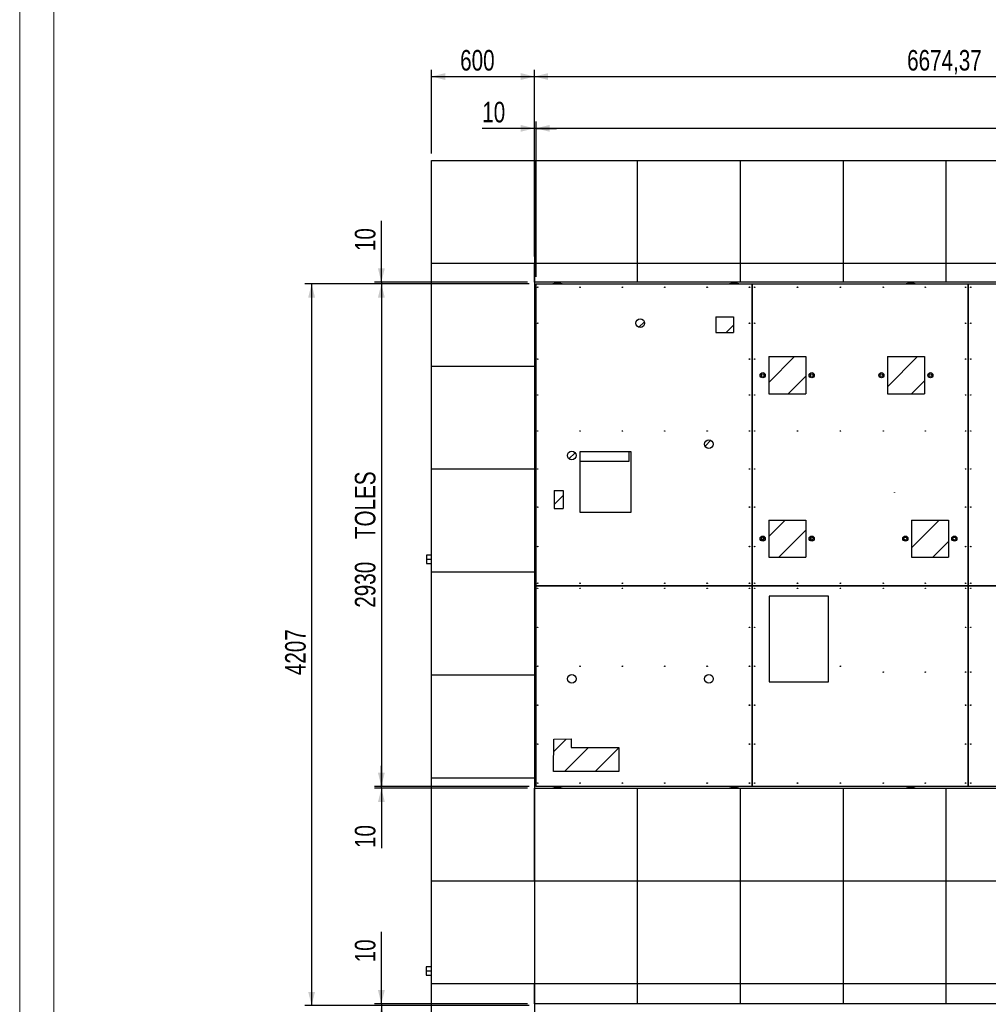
# Model space of a CAD drawing. Header units: millimetres. Extents: x 0 to 841, y 0 to 594.
# Tile 2 of 155: x 0 to 141, y 122 to 265. Entities that reach past the tile are written whole.
import ezdxf

# ---------------------------------------------------------------- set-up
doc = ezdxf.new("R2010")
doc.units = ezdxf.units.MM
doc.layers.add('COTES', color=1, linetype='Continuous')
doc.layers.add('TRAIT-FINS', color=9, linetype='Continuous')
doc.layers.add('TRAIT-FORT', color=4, linetype='Continuous', lineweight=25)
doc.styles.add('SLDTEXTSTYLE0', font='TXT', dxfattribs={"width": 0.75})
doc.dimstyles.new('SLDDIMSTYLE0', dxfattribs={"dimtxt": 3, "dimasz": 2, "dimexe": 0, "dimexo": 0.0625, "dimgap": 0.75, "dimtad": 1, "dimlfac": 40, "dimrnd": 1e-09, "dimzin": 12, "dimdsep": 46, "dimtxsty": 'SLDTEXTSTYLE0', "dimsah": 1, "dimcen": 0.09, "dimadec": 0, "dimazin": 3, "dimtfac": 1, "dimtofl": 0, "dimtmove": 0, "dimatfit": 3, "dimfxl": 1, "dimfrac": 2, "dimtolj": 1, "dimtzin": 12, "dimarcsym": 0})
doc.dimstyles.new('SLDDIMSTYLE3', dxfattribs={"dimtxt": 3, "dimasz": 2, "dimexe": 0, "dimexo": 0.0625, "dimgap": 0.75, "dimtad": 1, "dimlfac": 40, "dimrnd": 1e-09, "dimzin": 12, "dimdsep": 46, "dimtxsty": 'SLDTEXTSTYLE0', "dimsah": 1, "dimcen": 0.09, "dimadec": 0, "dimazin": 3, "dimtfac": 1, "dimtmove": 0, "dimatfit": 0, "dimfxl": 1, "dimfrac": 2, "dimtolj": 1, "dimtzin": 12, "dimarcsym": 0})

# ---------------------------------------------------------------- blocks, each defined once
blk = doc.blocks.new('_D_23')
at = {"layer": 'COTES', "color": 1, "transparency": 16777216}
for p, q in [((75.03, 245.8), (75.03, 258.03)), ((75.03, 257.03), (241.89, 257.03)), ((241.89, 228.07), (241.89, 258.03))]:
    blk.add_line(p, q, dxfattribs=at)
for points in [[(75.03, 257.03), (77.03, 256.53), (77.03, 257.53)], [(241.89, 257.03), (239.89, 257.53), (239.89, 256.53)]]:
    blk.add_solid(points, dxfattribs=at)
at = {"layer": 'COTES', "color": 1, "transparency": 16777216, "char_height": 3, "attachment_point": 1, "style": 'SLDTEXTSTYLE0'}
for s, insert in [('6674,37', (129.37, 260.9)), ('OUVERTURE DALLES FP', (144.91, 260.9))]:
    blk.add_mtext(s, dxfattribs=dict(at, insert=insert))
blk = doc.blocks.new('_D_25')
at = {"layer": 'COTES', "color": 1, "transparency": 16777216}
for p, q in [((75.27, 227.82), (75.27, 250.48)), ((241.64, 227.82), (241.64, 250.48)), ((241.64, 249.48), (75.27, 249.48))]:
    blk.add_line(p, q, dxfattribs=at)
for points in [[(75.27, 249.48), (77.27, 248.98), (77.27, 249.98)], [(241.64, 249.48), (239.64, 249.98), (239.64, 248.98)]]:
    blk.add_solid(points, dxfattribs=at)
at = {"layer": 'COTES', "color": 1, "transparency": 16777216, "char_height": 3, "attachment_point": 1, "style": 'SLDTEXTSTYLE0'}
for s, insert in [('6655', (147.89, 253.35)), ('TOLES', (157.88, 253.35))]:
    blk.add_mtext(s, dxfattribs=dict(at, insert=insert))
blk = doc.blocks.new('_D_26')
at = {"layer": 'COTES', "color": 1, "transparency": 16777216}
for p, q in [((75.03, 230.8), (75.03, 250.48)), ((75.27, 227.82), (75.27, 250.48)), ((75.03, 249.48), (67.43, 249.48)), ((75.27, 249.48), (75.03, 249.48)), ((75.27, 249.48), (78.27, 249.48))]:
    blk.add_line(p, q, dxfattribs=at)
for points in [[(75.03, 249.48), (73.03, 249.98), (73.03, 248.98)], [(75.27, 249.48), (77.27, 248.98), (77.27, 249.98)]]:
    blk.add_solid(points, dxfattribs=at)
at = {"layer": 'COTES', "color": 1, "transparency": 16777216, "insert": (67.43, 253.35), "char_height": 3, "attachment_point": 1, "style": 'SLDTEXTSTYLE0'}
blk.add_mtext('10', dxfattribs=at)
blk = doc.blocks.new('_D_27')
at = {"layer": 'COTES', "color": 1, "transparency": 16777216}
for p, q in [((60.03, 245.8), (60.03, 258.03)), ((60.03, 257.03), (75.03, 257.03)), ((75.03, 245.8), (75.03, 258.03))]:
    blk.add_line(p, q, dxfattribs=at)
for points in [[(60.03, 257.03), (62.03, 256.53), (62.03, 257.53)], [(75.03, 257.03), (73.03, 257.53), (73.03, 256.53)]]:
    blk.add_solid(points, dxfattribs=at)
at = {"layer": 'COTES', "color": 1, "transparency": 16777216, "insert": (64.21, 260.9), "char_height": 3, "attachment_point": 1, "style": 'SLDTEXTSTYLE0'}
blk.add_mtext('600', dxfattribs=at)
blk = doc.blocks.new('_D_29')
at = {"layer": 'COTES', "color": 1, "transparency": 16777216}
for p, q in [((52.73, 227.07), (52.73, 236.02)), ((74.03, 227.07), (51.73, 227.07)), ((74.27, 226.82), (51.73, 226.82)), ((52.73, 227.07), (52.73, 226.82)), ((52.73, 226.82), (52.73, 223.82))]:
    blk.add_line(p, q, dxfattribs=at)
for points in [[(52.73, 227.07), (53.23, 229.07), (52.23, 229.07)], [(52.73, 226.82), (52.23, 224.82), (53.23, 224.82)]]:
    blk.add_solid(points, dxfattribs=at)
at = {"layer": 'COTES', "color": 1, "transparency": 16777216, "insert": (48.86, 231.59), "char_height": 3, "attachment_point": 1, "rotation": 90, "style": 'SLDTEXTSTYLE0'}
blk.add_mtext('10', dxfattribs=at)
blk = doc.blocks.new('_D_30')
at = {"layer": 'COTES', "color": 1, "transparency": 16777216}
for p, q in [((74.27, 226.82), (51.73, 226.82)), ((52.73, 226.82), (52.73, 153.57)), ((74.27, 153.57), (51.73, 153.57))]:
    blk.add_line(p, q, dxfattribs=at)
for points in [[(52.73, 226.82), (52.23, 224.82), (53.23, 224.82)], [(52.73, 153.57), (53.23, 155.57), (52.23, 155.57)]]:
    blk.add_solid(points, dxfattribs=at)
at = {"layer": 'COTES', "color": 1, "transparency": 16777216, "char_height": 3, "attachment_point": 1, "rotation": 90, "style": 'SLDTEXTSTYLE0'}
for s, insert in [('TOLES', (48.86, 189.62)), ('2930', (48.86, 179.63))]:
    blk.add_mtext(s, dxfattribs=dict(at, insert=insert))
blk = doc.blocks.new('_D_31')
at = {"layer": 'COTES', "color": 1, "transparency": 16777216}
for p, q in [((52.73, 153.57), (52.73, 156.57)), ((74.27, 153.57), (51.73, 153.57)), ((52.73, 153.32), (52.73, 153.57)), ((74.03, 153.32), (51.73, 153.32)), ((52.73, 153.32), (52.73, 144.61))]:
    blk.add_line(p, q, dxfattribs=at)
for points in [[(52.73, 153.57), (53.23, 155.57), (52.23, 155.57)], [(52.73, 153.32), (52.23, 151.32), (53.23, 151.32)]]:
    blk.add_solid(points, dxfattribs=at)
at = {"layer": 'COTES', "color": 1, "transparency": 16777216, "insert": (48.86, 144.61), "char_height": 3, "attachment_point": 1, "rotation": 90, "style": 'SLDTEXTSTYLE0'}
blk.add_mtext('10', dxfattribs=at)
blk = doc.blocks.new('_D_32')
at = {"layer": 'COTES', "color": 1, "transparency": 16777216}
for p, q in [((52.73, 121.9), (52.73, 132.38)), ((74.03, 121.9), (51.73, 121.9)), ((74.27, 121.65), (51.73, 121.65)), ((52.73, 121.9), (52.73, 121.65)), ((52.73, 121.65), (52.73, 118.65))]:
    blk.add_line(p, q, dxfattribs=at)
for points in [[(52.73, 121.9), (53.23, 123.9), (52.23, 123.9)], [(52.73, 121.65), (52.23, 119.65), (53.23, 119.65)]]:
    blk.add_solid(points, dxfattribs=at)
at = {"layer": 'COTES', "color": 1, "transparency": 16777216, "insert": (48.86, 127.95), "char_height": 3, "attachment_point": 1, "rotation": 90, "style": 'SLDTEXTSTYLE0'}
blk.add_mtext('10', dxfattribs=at)
blk = doc.blocks.new('_D_41')
at = {"layer": 'COTES', "color": 1, "transparency": 16777216}
for p, q in [((74.27, 226.82), (41.56, 226.82)), ((42.56, 226.82), (42.56, 121.65)), ((74.27, 121.65), (41.56, 121.65))]:
    blk.add_line(p, q, dxfattribs=at)
for points in [[(42.56, 226.82), (42.06, 224.82), (43.06, 224.82)], [(42.56, 121.65), (43.06, 123.65), (42.06, 123.65)]]:
    blk.add_solid(points, dxfattribs=at)
at = {"layer": 'COTES', "color": 1, "transparency": 16777216, "insert": (38.69, 169.8), "char_height": 3, "attachment_point": 1, "rotation": 90, "style": 'SLDTEXTSTYLE0'}
blk.add_mtext('4207', dxfattribs=at)

msp = doc.modelspace()

# ---------------------------------------------------------------- hatches: boundary and pattern name
at = {"layer": 'TRAIT-FINS'}
h = msp.add_hatch(dxfattribs=at)
h.set_pattern_fill('ANSI31', color=9, angle=3e-322, style=0)
edge = h.paths.add_edge_path(flags=0)
edge.add_arc((90.4718, 221.0864), 0.63498, 0, 360)
h = msp.add_hatch(dxfattribs=at)
h.set_pattern_fill('ANSI31', color=9, angle=3e-322, style=0)
h.paths.add_polyline_path([(104.07887, 219.71791), (104.07887, 222.01017), (101.48762, 222.01017), (101.48762, 219.71791)], flags=0)
h = msp.add_hatch(dxfattribs=at)
h.set_pattern_fill('ANSI31', color=9, angle=3e-322, style=0)
h.paths.add_polyline_path([(114.5847, 210.81235), (114.5847, 216.20964), (109.18734, 216.20964), (109.18734, 210.81235)], flags=0)
h = msp.add_hatch(dxfattribs=at)
h.set_pattern_fill('ANSI31', color=9, angle=3e-322, style=0)
h.paths.add_polyline_path([(131.88788, 210.81243), (131.88788, 216.20972), (126.49053, 216.20972), (126.49053, 210.81243)], flags=0)
h = msp.add_hatch(dxfattribs=at)
h.set_pattern_fill('ANSI31', color=9, angle=3e-322, style=0)
edge = h.paths.add_edge_path(flags=0)
edge.add_arc((100.47334, 203.46607), 0.63498, 0, 360)
h = msp.add_hatch(dxfattribs=at)
h.set_pattern_fill('ANSI31', color=9, angle=3e-322, style=0)
edge = h.paths.add_edge_path(flags=0)
edge.add_arc((80.47155, 201.79855), 0.63498, 0, 360)
h = msp.add_hatch(dxfattribs=at)
h.set_pattern_fill('ANSI31', color=9, angle=3e-322, style=0)
h.paths.add_polyline_path([(79.23346, 194.09831), (79.23346, 196.7176), (77.91691, 196.7176), (77.91691, 194.09831)], flags=0)
h = msp.add_hatch(dxfattribs=at)
h.set_pattern_fill('ANSI31', color=9, angle=3e-322, style=0)
h.paths.add_polyline_path([(114.58481, 187.00063), (114.58481, 192.39792), (109.18746, 192.39792), (109.18746, 187.00063)], flags=0)
h = msp.add_hatch(dxfattribs=at)
h.set_pattern_fill('ANSI31', color=9, angle=3e-322, style=0)
h.paths.add_polyline_path([(135.38037, 187.00072), (135.38037, 192.39802), (129.98303, 192.39802), (129.98303, 187.00072)], flags=0)
h = msp.add_hatch(dxfattribs=at)
h.set_pattern_fill('ANSI31', color=9, angle=3e-322, style=0)
edge = h.paths.add_edge_path(flags=0)
edge.add_arc((80.47587, 169.25602), 0.6318, 0, 360)
h = msp.add_hatch(dxfattribs=at)
h.set_pattern_fill('ANSI31', color=9, angle=3e-322, style=0)
edge = h.paths.add_edge_path(flags=0)
edge.add_arc((100.47772, 169.25602), 0.63179, 0, 360)
h = msp.add_hatch(dxfattribs=at)
h.set_pattern_fill('ANSI31', color=9, angle=3e-322, style=0)
h.paths.add_polyline_path([(80.37745, 160.50208), (77.87712, 160.46645), (77.83095, 155.75452), (87.36222, 155.75452), (87.36222, 159.25383), (80.37745, 159.24742)], flags=0)

# ---------------------------------------------------------------- linework, layer by layer
at = {"color": 7, "linetype": 'Continuous', "lineweight": 18}
for p, q in [((0, 594), (0, 0)), ((5, 589), (5, 5))]:
    msp.add_line(p, q, dxfattribs=at)
at = {"layer": 'TRAIT-FORT', "color": 4, "linetype": 'Continuous', "lineweight": 25}
for p, q in [((60.03227, 244.79688), (75.03227, 244.79688)), ((60.03227, 229.79688), (60.03227, 244.79688)), ((75.03227, 244.79688), (75.03227, 229.79688)), ((75.03227, 244.79688), (90.03227, 244.79688)), ((90.03227, 244.79688), (90.03227, 229.79688)), ((90.03227, 244.79688), (105.03227, 244.79688)), ((105.03227, 244.79688), (105.03227, 229.79688)), ((105.03227, 244.79688), (120.03227, 244.79688)), ((120.03227, 244.79688), (120.03227, 229.79688)), ((120.03227, 244.79688), (135.03227, 244.79688)), ((135.03227, 244.79688), (135.03227, 229.79688)), ((135.03227, 244.79688), (150.03227, 244.79688)), ((75.03227, 229.79688), (60.03227, 229.79688)), ((60.03227, 214.79688), (60.03227, 229.79688)), ((90.03227, 229.79688), (75.03227, 229.79688)), ((75.03227, 229.79688), (75.03227, 214.79688)), ((75.03227, 227.07119), (75.03227, 229.79688)), ((105.03227, 229.79688), (90.03227, 229.79688)), ((90.03227, 229.79688), (90.03227, 227.07119)), ((120.03227, 229.79688), (105.03227, 229.79688)), ((105.03227, 229.79688), (105.03227, 227.07119)), ((135.03227, 229.79688), (120.03227, 229.79688)), ((120.03227, 229.79688), (120.03227, 227.07119)), ((150.03227, 229.79688), (135.03227, 229.79688)), ((135.03227, 229.79688), (135.03227, 227.07119)), ((90.03227, 227.07119), (75.03227, 227.07119)), ((75.2664, 226.82119), (75.2664, 182.82119)), ((75.2664, 226.82119), (106.7664, 226.82119)), ((105.03227, 227.07119), (90.03227, 227.07119)), ((120.03227, 227.07119), (105.03227, 227.07119)), ((106.7664, 226.82119), (106.7664, 182.82119)), ((106.7664, 226.82119), (106.76665, 226.82119)), ((106.76665, 226.82119), (138.2664, 226.82119)), ((106.76665, 182.82119), (106.76665, 226.82119)), ((135.03227, 227.07119), (120.03227, 227.07119)), ((150.03227, 227.07119), (135.03227, 227.07119)), ((138.2664, 226.82119), (138.2664, 182.82119)), ((138.2664, 226.82119), (138.26665, 226.82119)), ((138.26665, 182.82119), (138.26665, 226.82119)), ((138.26665, 226.82119), (168.8914, 226.82119)), ((75.03227, 225.82119), (75.1414, 225.82119)), ((75.2664, 225.82119), (75.1414, 225.82119)), ((75.1414, 224.32119), (75.1414, 225.82119)), ((75.1414, 224.32119), (75.03227, 224.32119)), ((75.1414, 224.32119), (75.2664, 224.32119)), ((101.48762, 222.01017), (101.48762, 219.71791)), ((101.48762, 222.01017), (104.07887, 222.01017)), ((104.07887, 222.01017), (104.07887, 219.71791)), ((101.48762, 219.71791), (104.07887, 219.71791)), ((109.18734, 216.20964), (109.18734, 210.81235)), ((109.18734, 216.20964), (114.5847, 216.20964)), ((114.5847, 216.20964), (114.5847, 210.81235)), ((126.49053, 216.20972), (126.49053, 210.81243)), ((126.49053, 216.20972), (131.88788, 216.20972)), ((131.88788, 216.20972), (131.88788, 210.81243)), ((75.03227, 214.79688), (60.03227, 214.79688)), ((60.03227, 199.79688), (60.03227, 214.79688)), ((75.03227, 214.79688), (75.03227, 199.79688)), ((109.18734, 210.81235), (114.5847, 210.81235)), ((126.49053, 210.81243), (131.88788, 210.81243)), ((81.6414, 202.32119), (81.6414, 193.57119)), ((89.1414, 202.32119), (81.6414, 202.32119)), ((88.84341, 200.95932), (88.84341, 202.32119)), ((89.1414, 193.57119), (89.1414, 202.32119)), ((81.6414, 200.95932), (88.84341, 200.95932)), ((75.03227, 199.79688), (60.03227, 199.79688)), ((60.03227, 184.79688), (60.03227, 199.79688)), ((75.03227, 199.79688), (75.03227, 184.79688)), ((77.91691, 196.7176), (77.91691, 194.09831)), ((77.91691, 196.7176), (79.23346, 196.7176)), ((79.23346, 196.7176), (79.23346, 194.09831)), ((77.91691, 194.09831), (79.23346, 194.09831)), ((75.03227, 193.07119), (75.1414, 193.07119)), ((75.2664, 193.07119), (75.1414, 193.07119)), ((75.1414, 191.57119), (75.1414, 193.07119)), ((81.6414, 193.57119), (89.1414, 193.57119)), ((109.18746, 192.39792), (109.18746, 187.00063)), ((109.18746, 192.39792), (114.58481, 192.39792)), ((114.58481, 192.39792), (114.58481, 187.00063)), ((129.98303, 192.39802), (135.38037, 192.39802)), ((129.98303, 192.39802), (129.98303, 187.00072)), ((135.38037, 192.39802), (135.38037, 187.00072)), ((75.1414, 191.57119), (75.03227, 191.57119)), ((75.1414, 191.57119), (75.2664, 191.57119)), ((108.4414, 189.53194), (108.4414, 189.86133)), ((115.3414, 189.86976), (115.3414, 189.5235)), ((60.03227, 187.27513), (59.28606, 187.27513)), ((59.28606, 187.27513), (59.28606, 186.67188)), ((59.28606, 186.67188), (59.28606, 186.06863)), ((60.03227, 186.67188), (59.28606, 186.67188)), ((75.2664, 187.27513), (75.03227, 187.27513)), ((75.2664, 186.67188), (75.03227, 186.67188)), ((109.18746, 187.00063), (114.58481, 187.00063)), ((129.98303, 187.00072), (135.38037, 187.00072)), ((59.28606, 186.06863), (60.03227, 186.06863)), ((75.03227, 186.06863), (75.2664, 186.06863)), ((75.03227, 184.79688), (60.03227, 184.79688)), ((60.03227, 169.79688), (60.03227, 184.79688)), ((75.03227, 184.79688), (75.03227, 169.79688)), ((106.7664, 182.82119), (75.2664, 182.82119)), ((75.2664, 182.82119), (75.2664, 182.82094)), ((75.2664, 182.82094), (75.2664, 153.57119)), ((75.2664, 182.82094), (106.7664, 182.82094)), ((104.6414, 182.82119), (104.6414, 182.82094)), ((104.6419, 182.82094), (104.6419, 182.82119)), ((106.7664, 182.82094), (106.7664, 153.57119)), ((138.2664, 182.82119), (106.76665, 182.82119)), ((106.76665, 182.82094), (138.2664, 182.82094)), ((106.76665, 153.57119), (106.76665, 182.82094)), ((130.3914, 182.82119), (130.3914, 182.82094)), ((130.3919, 182.82094), (130.3919, 182.82119)), ((138.2664, 182.82094), (138.2664, 153.57119)), ((168.8914, 182.82119), (138.26665, 182.82119)), ((138.26665, 182.82094), (168.8914, 182.82094)), ((138.26665, 153.57119), (138.26665, 182.82094)), ((109.2664, 181.32119), (109.2664, 168.82119)), ((117.8914, 181.32119), (109.2664, 181.32119)), ((117.8914, 168.82119), (117.8914, 181.32119)), ((75.03227, 169.79688), (60.03227, 169.79688)), ((60.03227, 154.79688), (60.03227, 169.79688)), ((75.03227, 169.79688), (75.03227, 154.79688)), ((109.2664, 168.82119), (117.8914, 168.82119)), ((77.83095, 155.75452), (77.87712, 160.46645)), ((77.87712, 160.46645), (80.37745, 160.50208)), ((80.37745, 160.50208), (80.37745, 159.24742)), ((80.37745, 159.24742), (87.36222, 159.25383)), ((87.36222, 159.25383), (87.36222, 155.75452)), ((87.36222, 155.75452), (77.83095, 155.75452)), ((75.03227, 154.79688), (60.03227, 154.79688)), ((60.03227, 139.79688), (60.03227, 154.79688)), ((75.03227, 154.79688), (75.03227, 139.79688)), ((106.7664, 153.57119), (75.2664, 153.57119)), ((106.76665, 153.57119), (106.7664, 153.57119)), ((138.2664, 153.57119), (106.76665, 153.57119)), ((138.26665, 153.57119), (138.2664, 153.57119)), ((168.8914, 153.57119), (138.26665, 153.57119)), ((75.03227, 139.79688), (75.03227, 153.32119)), ((75.03227, 153.32119), (90.03227, 153.32119)), ((90.03227, 153.32119), (90.03227, 139.79688)), ((90.03227, 153.32119), (105.03227, 153.32119)), ((105.03227, 153.32119), (105.03227, 139.79688)), ((105.03227, 153.32119), (120.03227, 153.32119)), ((120.03227, 153.32119), (120.03227, 139.79688)), ((120.03227, 153.32119), (135.03227, 153.32119)), ((135.03227, 153.32119), (135.03227, 139.79688)), ((135.03227, 153.32119), (150.03227, 153.32119)), ((75.03227, 139.79688), (60.03227, 139.79688)), ((60.03227, 124.79688), (60.03227, 139.79688)), ((90.03227, 139.79688), (75.03227, 139.79688)), ((75.03227, 139.79688), (75.03227, 124.79688)), ((105.03227, 139.79688), (90.03227, 139.79688)), ((90.03227, 139.79688), (90.03227, 124.79688)), ((120.03227, 139.79688), (105.03227, 139.79688)), ((105.03227, 139.79688), (105.03227, 124.79688)), ((135.03227, 139.79688), (120.03227, 139.79688)), ((120.03227, 139.79688), (120.03227, 124.79688)), ((150.03227, 139.79688), (135.03227, 139.79688)), ((135.03227, 139.79688), (135.03227, 124.79688)), ((60.03227, 127.27513), (59.27858, 127.27513)), ((59.27858, 127.27513), (59.27858, 126.67188)), ((59.27858, 126.67188), (59.27858, 126.06863)), ((60.03227, 126.67188), (59.27858, 126.67188)), ((59.27858, 126.06863), (60.03227, 126.06863)), ((75.03227, 124.79688), (60.03227, 124.79688)), ((60.03227, 109.79688), (60.03227, 124.79688)), ((90.03227, 124.79688), (75.03227, 124.79688)), ((75.03227, 124.79688), (75.03227, 109.79688)), ((75.03227, 121.89619), (75.03227, 124.79688)), ((105.03227, 124.79688), (90.03227, 124.79688)), ((90.03227, 124.79688), (90.03227, 121.89619)), ((120.03227, 124.79688), (105.03227, 124.79688)), ((105.03227, 124.79688), (105.03227, 121.89619)), ((135.03227, 124.79688), (120.03227, 124.79688)), ((120.03227, 124.79688), (120.03227, 121.89619)), ((150.03227, 124.79688), (135.03227, 124.79688)), ((135.03227, 124.79688), (135.03227, 121.89619)), ((90.03227, 121.89619), (75.03227, 121.89619)), ((105.03227, 121.89619), (90.03227, 121.89619)), ((120.03227, 121.89619), (105.03227, 121.89619)), ((135.03227, 121.89619), (120.03227, 121.89619)), ((150.03227, 121.89619), (135.03227, 121.89619))]:
    msp.add_line(p, q, dxfattribs=at)
for centre, radius in [((75.5164, 226.32119), 0.04), ((81.6914, 226.32119), 0.04), ((87.8664, 226.32119), 0.04), ((94.0414, 226.32119), 0.04), ((100.2164, 226.32119), 0.04), ((106.3914, 226.32119), 0.04), ((107.1414, 226.32119), 0.04), ((113.3914, 226.32119), 0.04), ((119.6414, 226.32119), 0.04), ((125.8914, 226.32119), 0.04), ((132.0164, 226.32119), 0.04), ((137.8914, 226.32119), 0.04), ((138.6414, 226.32119), 0.04), ((75.5164, 221.08642), 0.04), ((90.4718, 221.0864), 0.63498), ((106.3914, 221.08642), 0.04), ((107.1414, 221.08642), 0.04), ((137.8914, 221.08642), 0.04), ((138.6414, 221.08642), 0.04), ((75.5164, 215.85164), 0.04), ((106.3914, 215.85164), 0.04), ((107.1414, 215.85164), 0.04), ((137.8914, 215.85164), 0.04), ((138.6414, 215.85164), 0.04), ((108.3138, 213.50899), 0.375), ((115.4573, 213.50899), 0.375), ((125.61507, 213.50899), 0.375), ((132.75858, 213.50899), 0.375), ((108.3138, 213.50899), 0.20834), ((115.4573, 213.50899), 0.20834), ((125.61507, 213.50899), 0.20834), ((132.75858, 213.50899), 0.20834), ((75.5164, 210.61686), 0.04), ((106.3914, 210.61686), 0.04), ((107.1414, 210.61686), 0.04), ((137.8914, 210.61686), 0.04), ((138.6414, 210.61686), 0.04), ((75.5164, 205.38208), 0.04), ((81.6914, 205.38208), 0.04), ((87.8664, 205.38208), 0.04), ((94.0414, 205.38208), 0.04), ((100.2164, 205.38208), 0.04), ((106.3914, 205.38208), 0.04), ((107.1414, 205.38208), 0.04), ((113.3914, 205.38208), 0.04), ((119.6414, 205.38208), 0.04), ((125.8914, 205.38208), 0.04), ((132.0164, 205.38208), 0.04), ((137.8914, 205.38208), 0.04), ((138.6414, 205.38208), 0.04), ((100.47334, 203.46607), 0.63498), ((80.47155, 201.79855), 0.63498), ((75.5164, 199.83561), 0.04), ((106.3914, 199.83561), 0.04), ((107.1414, 199.83561), 0.04), ((137.8914, 199.83561), 0.04), ((138.6414, 199.83561), 0.04), ((75.5164, 194.28914), 0.04), ((106.3914, 194.28914), 0.04), ((107.1414, 194.28914), 0.04), ((137.8914, 194.28914), 0.04), ((138.6414, 194.28914), 0.04), ((108.3138, 189.69663), 0.375), ((108.3138, 189.69663), 0.20834), ((115.4573, 189.69663), 0.375), ((115.4573, 189.69663), 0.20834), ((129.10745, 189.69663), 0.375), ((129.10745, 189.69663), 0.20834), ((136.25097, 189.69663), 0.375), ((136.25097, 189.69663), 0.20834), ((75.5164, 188.53914), 0.04), ((106.3914, 188.53914), 0.04), ((107.1414, 188.53914), 0.04), ((137.8914, 188.53914), 0.04), ((138.6414, 188.53914), 0.04), ((75.5164, 183.19619), 0.04), ((75.5164, 182.44619), 0.04), ((81.6914, 183.19619), 0.04), ((81.6914, 182.44619), 0.04), ((87.8664, 183.19619), 0.04), ((87.8664, 182.44619), 0.04), ((94.0414, 183.19619), 0.04), ((94.0414, 182.44619), 0.04), ((100.2164, 183.19619), 0.04), ((100.2164, 182.44619), 0.04), ((106.3914, 183.19619), 0.04), ((106.3914, 182.44619), 0.04), ((107.1414, 183.19619), 0.04), ((107.1414, 182.44619), 0.04), ((113.3914, 183.19619), 0.04), ((113.3914, 182.44619), 0.04), ((119.6414, 183.19619), 0.04), ((119.6414, 182.44619), 0.04), ((125.8914, 183.19619), 0.04), ((125.8914, 182.44619), 0.04), ((132.0164, 183.19619), 0.04), ((132.0164, 182.44619), 0.04), ((137.8914, 183.19619), 0.04), ((137.8914, 182.44619), 0.04), ((138.6414, 183.19619), 0.04), ((138.6414, 182.44619), 0.04), ((75.5164, 176.77119), 0.04), ((106.3914, 176.77119), 0.04), ((107.1414, 176.77119), 0.04), ((137.8914, 176.77119), 0.04), ((138.6414, 176.77119), 0.04), ((75.5164, 171.09619), 0.04), ((81.6914, 171.09619), 0.04), ((87.8664, 171.09619), 0.04), ((94.0414, 171.09619), 0.04), ((100.2164, 171.09619), 0.04), ((106.3914, 171.09619), 0.04), ((107.1414, 171.09619), 0.04), ((119.6414, 171.09619), 0.04), ((80.47587, 169.25602), 0.6318), ((100.47772, 169.25602), 0.63179), ((125.8914, 170.2435), 0.04), ((132.0164, 170.2435), 0.04), ((137.8914, 170.2435), 0.04), ((138.6414, 170.2435), 0.04), ((75.5164, 165.42119), 0.04), ((106.3914, 165.42119), 0.04), ((107.1414, 165.42119), 0.04), ((137.8914, 165.42119), 0.04), ((138.6414, 165.42119), 0.04), ((75.5164, 159.74619), 0.04), ((106.3914, 159.74619), 0.04), ((107.1414, 159.74619), 0.04), ((137.8914, 159.74619), 0.04), ((138.6414, 159.74619), 0.04), ((75.5164, 154.07119), 0.04), ((81.6914, 154.07119), 0.04), ((87.8664, 154.07119), 0.04), ((94.0414, 154.07119), 0.04), ((100.2164, 154.07119), 0.04), ((106.3914, 154.07119), 0.04), ((107.1414, 154.07119), 0.04), ((113.3914, 154.07119), 0.04), ((119.6414, 154.07119), 0.04), ((125.8914, 154.07119), 0.04), ((132.0164, 154.07119), 0.04), ((137.8914, 154.07119), 0.04), ((138.6414, 154.07119), 0.04)]:
    msp.add_circle(centre, radius, dxfattribs=at)
for centre, radius, start, end in [((78.3914, 225.07119), 1.875, 68.9605302, 111.0394698), ((78.3914, 225.07119), 1.85, 71.0753556, 108.9246444), ((104.1414, 225.07119), 1.875, 68.9605302, 111.0394698), ((104.1414, 225.07119), 1.85, 71.0753556, 108.9246444), ((129.8914, 225.07119), 1.875, 68.9605302, 111.0394698), ((129.8914, 225.07119), 1.85, 71.0753556, 108.9246444), ((78.3914, 155.32119), 1.875, 248.9605302, 291.0394698), ((78.3914, 155.32119), 1.85, 251.0753556, 288.9246444), ((104.1414, 155.32119), 1.875, 248.9605302, 291.0394698), ((104.1414, 155.32119), 1.85, 251.0753556, 288.9246444), ((129.8914, 155.32119), 1.875, 248.9605302, 291.0394698), ((129.8914, 155.32119), 1.85, 251.0753556, 288.9246444)]:
    msp.add_arc(centre, radius, start, end, dxfattribs=at)
for points in [[(127.53227, 196.40196), (127.52967, 196.40225), (127.52448, 196.40285), (127.51787, 196.40744), (127.51346, 196.414), (127.51191, 196.4218), (127.51346, 196.4296), (127.51787, 196.43616), (127.52448, 196.44075), (127.52967, 196.44135), (127.53227, 196.44164)], [(127.53227, 196.44164), (127.53487, 196.44135), (127.54006, 196.44075), (127.54667, 196.43616), (127.55108, 196.4296), (127.55263, 196.4218), (127.55108, 196.414), (127.54667, 196.40744), (127.54006, 196.40285), (127.53487, 196.40225), (127.53227, 196.40196)]]:
    msp.add_open_spline(points, degree=3, dxfattribs=at)

# ---------------------------------------------------------------- dimensions: what is measured, and where the dimension line sits
at = {"layer": 'COTES', "color": 1}
dim = msp.add_linear_dim(base=(75.03227, 257.03451), p1=(60.03227, 244.79688), p2=(75.03227, 244.79688), dimstyle='SLDDIMSTYLE0', dxfattribs=at)
dim.commit()
dim.dimension.update_dxf_attribs({"geometry": '_D_27', "text_midpoint": (67.53227, 257.03451), "dimtype": 160})
for base, p1, p2, text, dimstyle, picture, middle in [((241.8914, 257.03451), (75.03227, 244.79688), (241.8914, 227.07119), '<> OUVERTURE DALLES FP', 'SLDDIMSTYLE0', '_D_23', (158.46183, 257.03451)), ((75.03227, 249.48368), (75.2664, 226.82119), (75.03227, 229.79688), '10', 'SLDDIMSTYLE3', '_D_26', (69.65112, 249.48368)), ((75.2664, 249.48368), (241.6414, 226.82119), (75.2664, 226.82119), '<> TOLES', 'SLDDIMSTYLE0', '_D_25', (158.4539, 249.48368))]:
    dim = msp.add_linear_dim(base=base, p1=p1, p2=p2, text=text, dimstyle=dimstyle, dxfattribs=at)
    dim.commit()
    dim.dimension.update_dxf_attribs({"geometry": picture, "text_midpoint": middle, "dimtype": 160})
for base, p1, p2, dimstyle, picture, middle in [((52.73105, 226.82119), (75.03227, 227.07119), (75.2664, 226.82119), 'SLDDIMSTYLE3', '_D_29', (52.73105, 233.8019)), ((42.56147, 121.64619), (75.2664, 226.82119), (75.2664, 121.64619), 'SLDDIMSTYLE0', '_D_41', (42.56147, 174.23369)), ((52.73105, 153.57119), (75.03227, 153.32119), (75.2664, 153.57119), 'SLDDIMSTYLE3', '_D_31', (52.73105, 146.83141)), ((52.73105, 121.64619), (75.03227, 121.89619), (75.2664, 121.64619), 'SLDDIMSTYLE3', '_D_32', (52.73105, 130.1677))]:
    dim = msp.add_linear_dim(base=base, p1=p1, p2=p2, angle=90, dimstyle=dimstyle, dxfattribs=at)
    dim.commit()
    dim.dimension.update_dxf_attribs({"geometry": picture, "text_midpoint": middle, "dimtype": 160})
dim = msp.add_linear_dim(base=(52.73105, 153.57119), p1=(75.2664, 226.82119), p2=(75.2664, 153.57119), angle=90, text='<> TOLES', dimstyle='SLDDIMSTYLE0', dxfattribs=at)
dim.commit()
dim.dimension.update_dxf_attribs({"geometry": '_D_30', "text_midpoint": (52.73105, 190.19619), "dimtype": 160})

doc.saveas('drawing.dxf')
